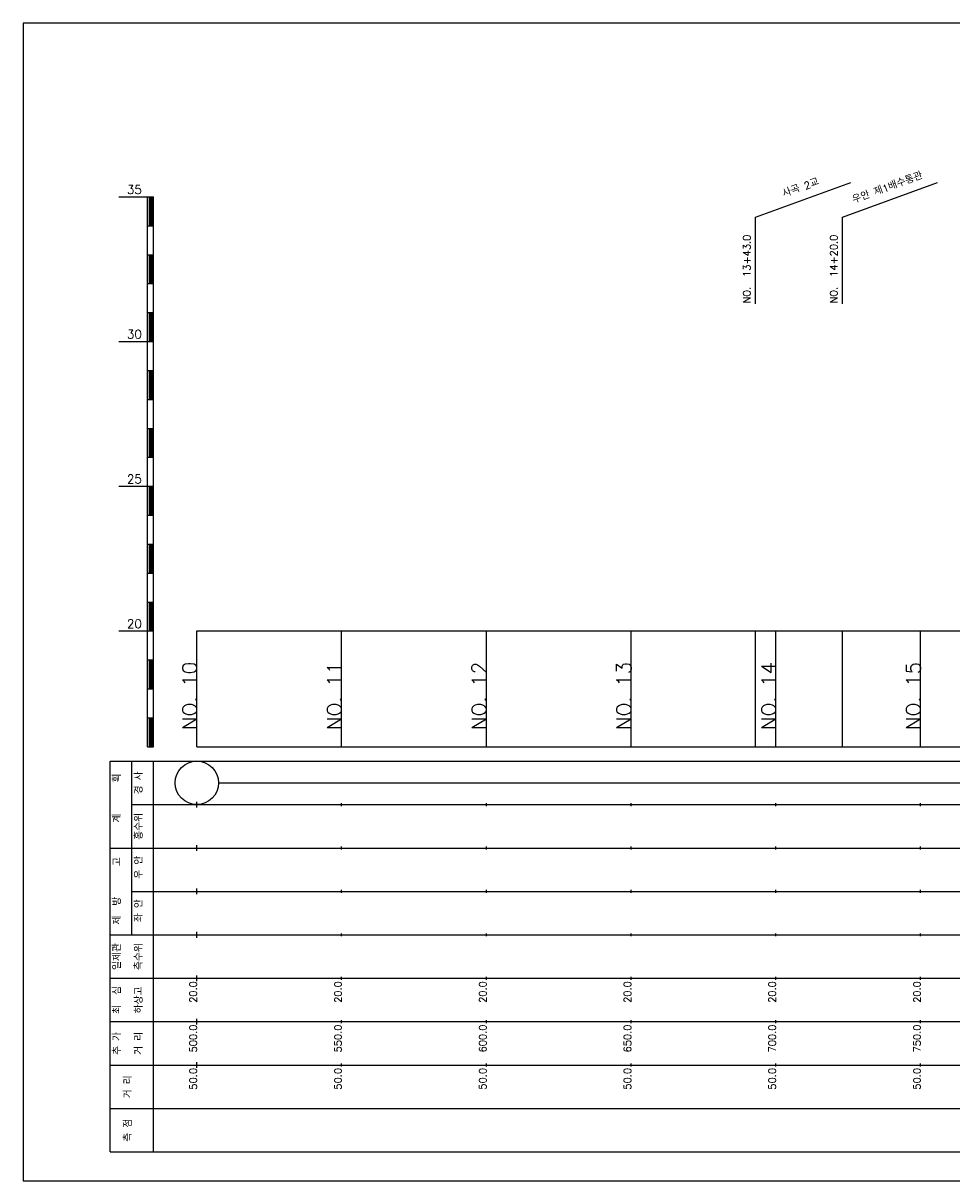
# Model space of a CAD drawing. Extents: x -504 to 685, y -2 to 1934.
# Tile 4 of 9: x 50 to 371, y 525 to 925. Entities that reach past the tile are written whole.
import ezdxf
from ezdxf.enums import TextEntityAlignment as Align

# ---------------------------------------------------------------- set-up
doc = ezdxf.new("R2010")
doc.units = 0
doc.header["$LTSCALE"] = 5
for name, color, linetype in [('BOX', 5, 'CONTINUOUS'), ('DT1', 3, 'CONTINUOUS'), ('LT1', 4, 'CONTINUOUS'), ('ST1', 7, 'CONTINUOUS')]:
    doc.layers.add(name, color=color, linetype=linetype)
doc.styles.add('GHS', font='ROMANS.shx', dxfattribs={"bigfont": 'GHS.shx'})

msp = doc.modelspace()

# ---------------------------------------------------------------- linework, layer by layer
at = {"layer": 'BOX'}
msp.add_lwpolyline([(50, 525), (650, 525), (650, 925), (50, 925), (50, 525)], dxfattribs=at)
at = {"layer": 'DT1'}
for p, q in [((110, 704.33), (110, 706.33)), ((160, 704.83), (160, 705.83)), ((210, 704.83), (210, 705.83)), ((260, 704.83), (260, 705.83)), ((310, 704.83), (310, 705.83)), ((360, 704.83), (360, 705.83))]:
    msp.add_line(p, q, dxfattribs=at)
at = {"layer": 'LT1', "linetype": 'CONTINUOUS'}
for p, q in [((303, 858), (335.89, 869.97)), ((333, 858), (365.89, 869.97)), ((303, 828), (303, 858)), ((333, 828), (333, 858))]:
    msp.add_line(p, q, dxfattribs=at)
at = {"layer": 'LT1'}
for p, q in [((83, 865), (93, 865)), ((93, 675), (93, 865)), ((93, 865), (95, 865)), ((93.5, 864.8), (93.5, 855.2)), ((94, 864.8), (94, 855.2)), ((94.5, 864.8), (94.5, 855.2)), ((95, 675), (95, 865)), ((93, 855), (95, 855)), ((93, 845), (95, 845)), ((93.5, 844.8), (93.5, 835.2)), ((94, 844.8), (94, 835.2)), ((94.5, 844.8), (94.5, 835.2)), ((93, 835), (95, 835)), ((93, 825), (95, 825)), ((93.5, 824.8), (93.5, 815.2)), ((94, 824.8), (94, 815.2)), ((94.5, 824.8), (94.5, 815.2)), ((83, 815), (93, 815)), ((93, 815), (95, 815)), ((93, 805), (95, 805)), ((93.5, 804.8), (93.5, 795.2)), ((94, 804.8), (94, 795.2)), ((94.5, 804.8), (94.5, 795.2)), ((93, 795), (95, 795)), ((93, 785), (95, 785)), ((93.5, 784.8), (93.5, 775.2)), ((94, 784.8), (94, 775.2)), ((94.5, 784.8), (94.5, 775.2)), ((93, 775), (95, 775)), ((83, 765), (93, 765)), ((93, 765), (95, 765)), ((93.5, 764.8), (93.5, 755.2)), ((94, 764.8), (94, 755.2)), ((94.5, 764.8), (94.5, 755.2)), ((93, 755), (95, 755)), ((93, 745), (95, 745)), ((93.5, 744.8), (93.5, 735.2)), ((94, 744.8), (94, 735.2)), ((94.5, 744.8), (94.5, 735.2)), ((93, 735), (95, 735)), ((93, 725), (95, 725)), ((93.5, 724.8), (93.5, 715.2)), ((94, 724.8), (94, 715.2)), ((94.5, 724.8), (94.5, 715.2)), ((83, 715), (93, 715)), ((93, 715), (95, 715)), ((110, 675), (110, 715)), ((160, 675), (160, 715)), ((210, 675), (210, 715)), ((260, 675), (260, 715)), ((303, 675), (303, 715)), ((310, 675), (310, 715)), ((333, 675), (333, 715)), ((360, 675), (360, 715)), ((93, 705), (95, 705)), ((93.5, 704.8), (93.5, 695.2)), ((94, 704.8), (94, 695.2)), ((94.5, 704.8), (94.5, 695.2)), ((93, 695), (95, 695)), ((93, 685), (95, 685)), ((93.5, 684.8), (93.5, 675.2)), ((94, 684.8), (94, 675.2)), ((94.5, 684.8), (94.5, 675.2)), ((93, 675), (95, 675)), ((110, 675), (610, 675)), ((110, 654), (110, 656)), ((160, 654.5), (160, 655.5)), ((210, 654.5), (210, 655.5)), ((260, 654.5), (260, 655.5)), ((310, 654.5), (310, 655.5)), ((360, 654.5), (360, 655.5)), ((110, 639), (110, 641)), ((160, 639.5), (160, 640.5)), ((210, 639.5), (210, 640.5)), ((260, 639.5), (260, 640.5)), ((310, 639.5), (310, 640.5)), ((360, 639.5), (360, 640.5)), ((110, 624), (110, 626)), ((160, 624.5), (160, 625.5)), ((210, 624.5), (210, 625.5)), ((260, 624.5), (260, 625.5)), ((310, 624.5), (310, 625.5)), ((360, 624.5), (360, 625.5)), ((110, 609), (110, 611)), ((160, 609.5), (160, 610.5)), ((210, 609.5), (210, 610.5)), ((260, 609.5), (260, 610.5)), ((310, 609.5), (310, 610.5)), ((360, 609.5), (360, 610.5)), ((110, 594), (110, 596)), ((160, 594.5), (160, 595.5)), ((210, 594.5), (210, 595.5)), ((260, 594.5), (260, 595.5)), ((310, 594.5), (310, 595.5)), ((360, 594.5), (360, 595.5)), ((110, 579), (110, 581)), ((160, 579.5), (160, 580.5)), ((210, 579.5), (210, 580.5)), ((260, 579.5), (260, 580.5)), ((310, 579.5), (310, 580.5)), ((360, 579.5), (360, 580.5)), ((110, 564), (110, 566)), ((160, 564.5), (160, 565.5)), ((210, 564.5), (210, 565.5)), ((260, 564.5), (260, 565.5)), ((310, 564.5), (310, 565.5)), ((360, 564.5), (360, 565.5))]:
    msp.add_line(p, q, dxfattribs=at)
msp.add_lwpolyline([(110, 715), (160, 715), (210, 715), (260, 715), (310, 715), (360, 715), (410, 715), (460, 715), (510, 715), (560, 715), (610, 715)], dxfattribs=at)
at = {"layer": 'ST1'}
for p, q in [((80, 535), (80, 670)), ((80, 670), (623, 670)), ((87.5, 640), (87.5, 670)), ((95, 535), (95, 670)), ((87.5, 655), (623, 655)), ((80, 640), (623, 640)), ((87.5, 610), (87.5, 640)), ((87.5, 625), (623, 625)), ((80, 610), (623, 610)), ((80, 595), (623, 595)), ((80, 580), (623, 580)), ((80, 565), (623, 565)), ((80, 550), (623, 550)), ((80, 535), (623, 535))]:
    msp.add_line(p, q, dxfattribs=at)
at = {"layer": 'ST1', "linetype": 'CONTINUOUS'}
msp.add_line((117.5, 662.5), (602.5, 662.5), dxfattribs=at)
msp.add_circle((110, 662.5), 7.5, dxfattribs=at)

# ---------------------------------------------------------------- texts
at = {"layer": 'DT1', "linetype": 'CONTINUOUS', "style": 'GHS'}
for s, rotation, p in [('우안 제1배수통관', 20, (349, 866.99)), ('사곡 2교', 20, (319, 866.99)), ('  획', 90, (83.75, 662.5)), ('경 사', 90, (91.25, 662.5)), ('   계', 90, (83.75, 647.5)), ('홍수위', 90, (91.25, 647.5)), (' 우 안', 90, (91.25, 632.5)), ('   고', 90, (83.75, 632.5)), (' 제  방', 90, (83.75, 617.5)), (' 좌 안', 90, (91.25, 617.5)), ('일제관', 90, (83.75, 602.5)), ('측수위', 90, (91.25, 602.5)), ('하상고', 90, (91.25, 587.5)), ('최  심', 90, (83.75, 587.5)), ('추 가', 90, (83.75, 572.5)), ('거 리', 90, (91.25, 572.5)), ('거 리', 90, (87.5, 557.5)), ('측 점', 90, (87.5, 542.5))]:
    msp.add_text(s, height=2.5, rotation=rotation, dxfattribs=at).set_placement(p, align=Align.CENTER)
at = {"layer": 'DT1', "style": 'GHS'}
for s, p in [('35', (91, 866)), ('30', (91, 816)), ('25', (91, 766)), ('20', (91, 716))]:
    msp.add_text(s, height=3, dxfattribs=at).set_placement(p, align=Align.RIGHT)
at = {"layer": 'DT1', "linetype": 'CONTINUOUS', "style": 'GHS'}
for s, p in [('NO.  13+43.0', (301.25, 828.12)), ('NO.  14+20.0', (331.25, 828.12))]:
    msp.add_text(s, height=2.5, rotation=90, dxfattribs=at).set_placement(p)
at = {"layer": 'DT1', "style": 'GHS'}
for s, height, p in [('NO. 14', 5, (310, 704.33)), ('NO. 10', 5, (110, 704.33)), ('NO. 11', 5, (160, 704.33)), ('NO. 12', 5, (210, 704.33)), ('NO. 13', 5, (260, 704.33)), ('NO. 15', 5, (360, 704.33)), (' 20.0', 2.5, (110, 594)), (' 20.0', 2.5, (160, 594)), (' 20.0', 2.5, (210, 594)), (' 20.0', 2.5, (260, 594)), (' 20.0', 2.5, (310, 594)), (' 20.0', 2.5, (360, 594)), ('   500.0', 2.5, (110, 579)), ('   550.0', 2.5, (160, 579)), ('   600.0', 2.5, (210, 579)), ('   650.0', 2.5, (260, 579)), ('   700.0', 2.5, (310, 579)), ('   750.0', 2.5, (360, 579)), ('  50.0', 2.5, (110, 564)), ('  50.0', 2.5, (160, 564)), ('  50.0', 2.5, (210, 564)), ('  50.0', 2.5, (260, 564)), ('  50.0', 2.5, (310, 564)), ('  50.0', 2.5, (360, 564))]:
    msp.add_text(s, height=height, rotation=90, dxfattribs=at).set_placement(p, align=Align.RIGHT)

doc.saveas('drawing.dxf')
